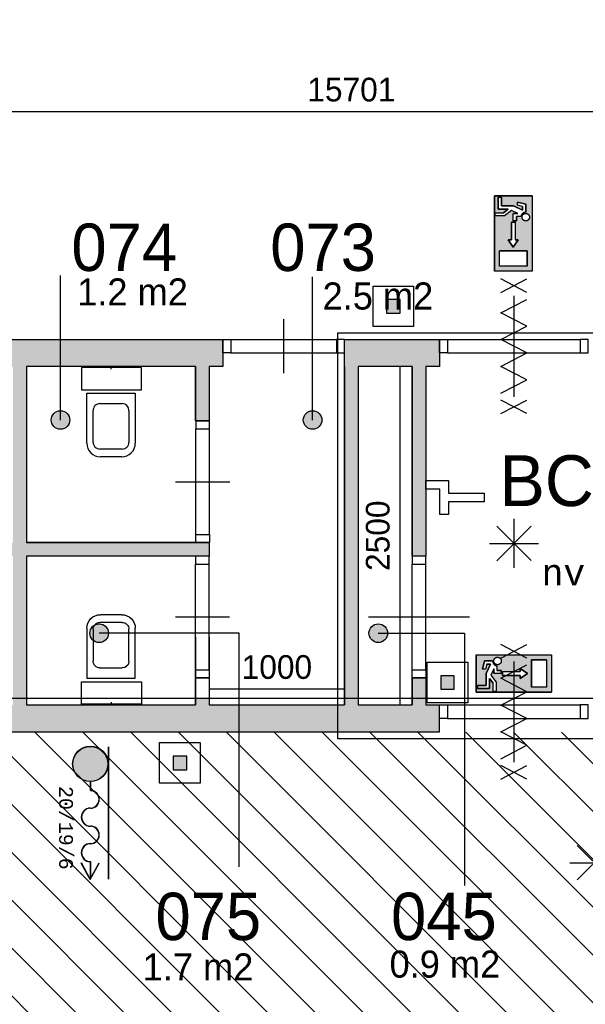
# Model space of a CAD drawing. Extents: x -1826 to 147704, y -44576 to 60962.
# Tile 72 of 75: x 111891 to 116069, y 41024 to 48296. Entities that reach past the tile are written whole.
import ezdxf
from ezdxf.enums import TextEntityAlignment as Align

# ---------------------------------------------------------------- set-up
doc = ezdxf.new("R2010")
doc.units = 0
doc.header["$MEASUREMENT"] = 0
doc.header["$PDMODE"] = 35
doc.header["$PDSIZE"] = -0.5
doc.layers.get('0').update_dxf_attribs({"linetype": 'CONTINUOUS'})
doc.layers.get('DEFPOINTS').update_dxf_attribs({"linetype": 'CONTINUOUS'})
for name, color, linetype in [('AA$1A---_ARCEER', 252, 'CONTINUOUS'), ('AL00---_BRANDBEVEILIGING', 252, 'CONTINUOUS'), ('AL22----_BINNENWAND', 252, 'CONTINUOUS'), ('AL32----_BINNENKOZIJN', 252, 'CONTINUOUS'), ('AL74----_INRSANITAIR', 252, 'CONTINUOUS'), ('AM$1A---_MAATVOERING', 252, 'CONTINUOUS'), ('Brandweer', 252, 'CONTINUOUS'), ('brandweer NIEUW', 252, 'CONTINUOUS'), ('COMPARTIMENTERING', 252, 'CONTINUOUS'), ('LAYER01', 252, 'CONTINUOUS'), ('M2', 252, 'CONTINUOUS'), ('OMPARTIMENTERING', 252, 'CONTINUOUS')]:
    doc.layers.add(name, color=color, linetype=linetype)
doc.styles.add('B-01', font='b-gbp')
doc.styles.add('MONOTXT', font='MONOTXT')
doc.dimstyles.new('BBA_STAND', dxfattribs={"dimtxt": 175, "dimasz": 1, "dimexe": 1, "dimexo": 0.001, "dimgap": 75, "dimtad": 1, "dimdec": 0, "dimzin": 0, "dimdsep": 46, "dimtxsty": 'B-01', "dimblk": 'NONE', "dimblk1": 'PIJL1', "dimblk2": 'NONE', "dimcen": 1, "dimse1": 1, "dimse2": 1, "dimclrd": 256, "dimclre": 256, "dimclrt": 256, "dimadec": 4, "dimazin": 0, "dimtfac": 1, "dimtdec": 0, "dimtmove": 0, "dimatfit": 2, "dimldrblk": 'PIJL1', "dimfxl": 1, "dimtfillclr": 256, "dimtolj": 1, "dimtzin": 0, "dimarcsym": 0})

# ---------------------------------------------------------------- blocks, each defined once
blk = doc.blocks.new('*D70')
at = {"layer": 'AM$1A---_MAATVOERING', "lineweight": -2, "transparency": 16777216}
blk.add_line((122191.2, 47616.5), (106490.7, 47616.5), dxfattribs=at)
at = {"layer": 'DEFPOINTS', "color": 0, "transparency": 16777216}
for p in [(106490.7, 48484.5), (122191.2, 48484.8), (106490.7, 47616.5)]:
    blk.add_point(p, dxfattribs=at)
at = {"layer": 'AM$1A---_MAATVOERING', "transparency": 16777216, "insert": (114340.9, 47779), "char_height": 175, "attachment_point": 5, "style": 'B-01'}
blk.add_mtext('\\A1;15701', dxfattribs=at)
blk = doc.blocks.new('_None')
blk = doc.blocks.new('PIJL1')
at = {"color": 1, "linetype": 'ByBlock'}
blk.add_line((0, 82.6), (0, -82.6), dxfattribs=at)
blk.add_solid([(-100, 16.7), (-100, -16.7), (0, 0)], dxfattribs=at)
blk = doc.blocks.new('*D233')
at = {"layer": 'AM$1A---_MAATVOERING', "lineweight": -2, "transparency": 16777216}
blk.add_line((114290.7, 43351.2), (113290.7, 43351.2), dxfattribs=at)
at = {"layer": 'DEFPOINTS', "color": 0, "transparency": 16777216}
for p in [(113290.7, 43351.2), (113290.7, 43234.5), (114290.7, 43234.5)]:
    blk.add_point(p, dxfattribs=at)
at = {"layer": 'AM$1A---_MAATVOERING', "transparency": 16777216, "insert": (113790.7, 43513.7), "char_height": 175, "attachment_point": 5, "style": 'B-01'}
blk.add_mtext('\\A1;1000', dxfattribs=at)
blk = doc.blocks.new('*D234')
at = {"layer": 'AM$1A---_MAATVOERING', "lineweight": -2, "transparency": 16777216}
blk.add_line((114699.3, 45734.5), (114699.3, 43234.5), dxfattribs=at)
at = {"layer": 'DEFPOINTS', "color": 0, "transparency": 16777216}
for p in [(114597.7, 45734.5), (114497.7, 43234.5), (114699.3, 43234.5)]:
    blk.add_point(p, dxfattribs=at)
at = {"layer": 'AM$1A---_MAATVOERING', "transparency": 16777216, "insert": (114536.8, 44484.5), "char_height": 175, "attachment_point": 5, "rotation": 90, "style": 'B-01'}
blk.add_mtext('\\A1;2500', dxfattribs=at)

msp = doc.modelspace()

# ---------------------------------------------------------------- hatches: boundary and pattern name
at = {"layer": 'AA$1A---_ARCEER'}
for points in [[(111610.8, 45934.5), (111610.8, 45734.5), (111840.7, 45734.5), (111840.7, 45634.5), (111940.7, 45634.5), (111940.7, 45734.5), (112192.4, 45734.5), (112192.4, 45934.5)], [(112192.4, 45934.5), (112192.4, 45734.5), (113190.7, 45734.5), (113190.7, 45634.5), (113290.7, 45634.5), (113290.7, 45734.5), (113390.7, 45734.5), (113390.7, 45934.5)], [(114290.7, 45934.5), (114290.7, 45834.8), (114290.7, 43284.5), (114390.7, 43284.5), (114390.7, 45734.5), (114791.2, 45734.5), (114791.2, 44334.5), (114891.2, 44334.5), (114891.2, 45734.5), (114991.7, 45734.5), (114991.7, 45834.5), (114991.2, 45834.5), (114991.2, 45934.5)], [(111940.7, 44434.5), (111940.7, 45634.5), (111840.7, 45634.5), (111840.7, 44434.5), (110740.7, 44434.5), (110740.7, 44432.5), (110640.7, 44432.5), (110640.7, 44334.5), (110740.4, 44334.5), (111840.7, 44334.5), (111840.7, 43284.5), (111940.7, 43284.5), (111940.7, 44334.5), (113290.7, 44334.5), (113290.7, 44434.5)], [(113190.7, 45334.5), (113290.7, 45334.5), (113290.7, 45634.5), (113190.7, 45634.5)], [(114791.2, 43284.5), (114891.2, 43284.5), (114891.2, 43434.5), (114791.2, 43434.5)], [(113513, 43034.5), (113513, 43234.5), (113290.7, 43234.5), (113290.7, 43284.5), (113190.7, 43284.5), (113190.7, 43234.5), (111940.7, 43234.5), (111940.7, 43284.5), (111840.7, 43284.5), (111840.7, 43234.5), (110979.8, 43234.5), (110979.8, 43034.5)], [(114691.2, 43034.5), (114691.2, 43234.5), (114390.7, 43234.5), (114390.7, 43284.5), (114290.7, 43284.5), (114290.7, 43234.5), (114240.7, 43234.5), (114240.7, 43034.5)], [(114941.6, 43234.5), (114891.2, 43234.5), (114891.2, 43284.5), (114791.2, 43284.5), (114791.2, 43234.5), (114691.2, 43234.5), (114691.2, 43034.5), (114941.6, 43034.5)], [(113513, 43234.5), (113513, 43034.5), (114240.7, 43034.5), (114240.7, 43234.5)], [(114990.7, 43234.5), (114941.6, 43234.5), (114941.6, 43034.5), (114990.7, 43034.5)]]:
    msp.add_hatch(color=256, dxfattribs=at).paths.add_polyline_path(points)
at = {"layer": 'AL00---_BRANDBEVEILIGING'}
for points in [[(114701, 46229), (114601, 46229), (114601, 46129), (114701, 46129)], [(115101, 43451), (115001, 43451), (115001, 43351), (115101, 43351)], [(113124.6, 42856.5), (113024.6, 42856.5), (113024.6, 42756.5), (113124.6, 42756.5)]]:
    msp.add_hatch(color=256, dxfattribs=at).paths.add_polyline_path(points)
at = {"layer": 'Brandweer'}
h = msp.add_hatch(color=256, dxfattribs=at)
h.paths.add_polyline_path([(115398.3, 46439.9), (115675.7, 46439.9), (115675.7, 46994.8), (115398.3, 46994.8)])
h.paths.add_polyline_path([(115500, 46671.1), (115523.1, 46671.1), (115523.1, 46800.6), (115550.9, 46800.6), (115550.9, 46671.1), (115574, 46671.1), (115537, 46615.6)], flags=16)
h.paths.add_polyline_path([(115638.7, 46587.9), (115638.7, 46476.9), (115435.3, 46476.9), (115435.3, 46587.9)], flags=16)
h.paths.add_polyline_path([(115537, 46809.8), (115537, 46865.3), (115570.6, 46865.3), (115523.5, 46886.7), (115472.3, 46846.8), (115402.9, 46846.8), (115402.9, 46869.9), (115464.3, 46869.9), (115500, 46897.7), (115426, 46897.7), (115426, 46985.5), (115449.1, 46985.5), (115449.1, 46920.8), (115537.9, 46920.8), (115606.4, 46889.7), (115606.4, 46916.6), (115569.4, 46925.9), (115569.4, 46949.7), (115629.5, 46934.7), (115629.5, 46873.7), (115623, 46873.1), (115622.6, 46873), (115613.1, 46869.7), (115612.6, 46869.5), (115607.5, 46866.2), (115607, 46865.8), (115603.5, 46862.7), (115603.3, 46862.4), (115598.8, 46856.7), (115598.5, 46856.1), (115595.8, 46850.4), (115595.3, 46848.9), (115594.3, 46845.7), (115594, 46844.1), (115593.9, 46843.8), (115593.8, 46843.4), (115593.8, 46843), (115593.7, 46842.6), (115593.7, 46842.2), (115560.1, 46842.2), (115560.1, 46809.8)], flags=16)
h.paths.add_polyline_path([(115603.8, 46848.2), (115605.6, 46851.9), (115605.8, 46852.2), (115608, 46855.2), (115608.1, 46855.3), (115610.8, 46858.2), (115614, 46860.7), (115615.8, 46861.7), (115616.4, 46862.1), (115620.1, 46863.7), (115624.2, 46864.9), (115624.1, 46864.8), (115626.1, 46865.1), (115627, 46865.2), (115630.9, 46865.3), (115634.9, 46864.8), (115639, 46863.7), (115638.8, 46863.7), (115642.7, 46862), (115643, 46861.8), (115646.1, 46859.9), (115647.2, 46858.9), (115647.3, 46858.8), (115647.2, 46858.9), (115647.3, 46858.8), (115649.2, 46857.1), (115649.5, 46856.7), (115651.8, 46854.2), (115652.6, 46852.8), (115652.7, 46852.7), (115652.6, 46852.8), (115652.7, 46852.7), (115654, 46850.7), (115654.7, 46849), (115655.1, 46848.4), (115654.9, 46848.8), (115656.1, 46845.6), (115656.6, 46843.3), (115656.8, 46842.8), (115657.2, 46838.9), (115657.1, 46834.8), (115656.4, 46830.8), (115655.2, 46826.9), (115654.5, 46825.6), (115654.5, 46825.5), (115654.5, 46825.6), (115654.4, 46825.5), (115653.3, 46823.3), (115651, 46819.9), (115649.9, 46818.8), (115649.4, 46818.2), (115649.6, 46818.4), (115649.1, 46817.9), (115648.2, 46817), (115646.5, 46815.7), (115646, 46815.2), (115642.6, 46813), (115638.8, 46811.4), (115634.9, 46810.3), (115632.9, 46810), (115632.4, 46809.9), (115632.9, 46810), (115629.5, 46809.7), (115629.5, 46809.7), (115625.4, 46810.1), (115621.4, 46810.9), (115619.5, 46811.7), (115619, 46811.8), (115619.5, 46811.7), (115616.4, 46813), (115612.9, 46815.2), (115611.7, 46816.3), (115611.5, 46816.4), (115611.7, 46816.3), (115611.6, 46816.4), (115609.8, 46817.9), (115607.1, 46821), (115604.9, 46824.4), (115603.3, 46828.2), (115602.2, 46832.1), (115601.7, 46836.2), (115601.8, 46840.3), (115602.5, 46844.3), (115602.5, 46844.5)], flags=16)
h = msp.add_hatch(color=256, dxfattribs=at)
h.paths.add_polyline_path([(115818.6, 43328.3), (115818.6, 43605.8), (115263.7, 43605.8), (115263.7, 43328.3)])
h.paths.add_polyline_path([(115587.4, 43430.1), (115587.4, 43453.2), (115457.9, 43453.2), (115457.9, 43480.9), (115587.4, 43480.9), (115587.4, 43504), (115642.9, 43467.1)], flags=16)
h.paths.add_polyline_path([(115670.6, 43568.8), (115781.6, 43568.8), (115781.6, 43365.3), (115670.6, 43365.3)], flags=16)
h.paths.add_polyline_path([(115448.7, 43467.1), (115393.2, 43467.1), (115393.2, 43500.7), (115371.8, 43453.6), (115411.7, 43402.3), (115411.7, 43333), (115388.6, 43333), (115388.6, 43394.4), (115360.8, 43430), (115360.8, 43356.1), (115273, 43356.1), (115273, 43379.2), (115337.7, 43379.2), (115337.7, 43468), (115368.8, 43536.4), (115341.9, 43536.4), (115332.6, 43499.4), (115308.8, 43499.4), (115323.8, 43559.5), (115384.8, 43559.5), (115385.4, 43553.1), (115385.5, 43552.7), (115388.8, 43543.1), (115389, 43542.7), (115392.3, 43537.6), (115392.7, 43537.1), (115395.8, 43533.6), (115396.1, 43533.3), (115401.8, 43528.9), (115402.4, 43528.6), (115408, 43525.8), (115409.6, 43525.3), (115412.8, 43524.4), (115414.4, 43524), (115414.7, 43524), (115415.1, 43523.9), (115415.5, 43523.8), (115415.9, 43523.8), (115416.3, 43523.7), (115416.3, 43490.2), (115448.7, 43490.2)], flags=16)
h.paths.add_polyline_path([(115410.3, 43533.8), (115406.6, 43535.7), (115406.3, 43535.9), (115403.3, 43538), (115403.2, 43538.2), (115400.3, 43540.9), (115397.8, 43544.1), (115396.8, 43545.9), (115396.4, 43546.5), (115394.7, 43550.2), (115393.6, 43554.2), (115393.7, 43554.1), (115393.4, 43556.1), (115393.3, 43557), (115393.2, 43560.9), (115393.7, 43565), (115394.8, 43569), (115394.8, 43568.9), (115396.5, 43572.7), (115396.7, 43573.1), (115398.6, 43576.1), (115399.6, 43577.2), (115399.7, 43577.3), (115399.6, 43577.2), (115399.7, 43577.3), (115401.4, 43579.3), (115401.8, 43579.6), (115404.3, 43581.9), (115405.7, 43582.7), (115405.8, 43582.8), (115405.7, 43582.7), (115405.8, 43582.8), (115407.8, 43584.1), (115409.5, 43584.8), (115410.1, 43585.1), (115409.7, 43584.9), (115412.9, 43586.1), (115415.2, 43586.7), (115415.7, 43586.8), (115419.6, 43587.3), (115423.7, 43587.2), (115427.7, 43586.5), (115431.6, 43585.2), (115432.9, 43584.6), (115433, 43584.5), (115432.9, 43584.6), (115433, 43584.5), (115435.2, 43583.4), (115438.6, 43581), (115439.7, 43579.9), (115440.3, 43579.5), (115440.1, 43579.6), (115440.5, 43579.2), (115441.5, 43578.2), (115442.8, 43576.6), (115443.3, 43576), (115445.5, 43572.6), (115447.1, 43568.9), (115448.2, 43565), (115448.5, 43563), (115448.6, 43562.5), (115448.5, 43562.9), (115448.8, 43559.5), (115448.8, 43559.5), (115448.4, 43555.4), (115447.6, 43551.5), (115446.8, 43549.6), (115446.7, 43549), (115446.8, 43549.5), (115445.5, 43546.4), (115443.3, 43543), (115442.2, 43541.7), (115442.1, 43541.6), (115442.2, 43541.7), (115442.1, 43541.7), (115440.6, 43539.9), (115437.5, 43537.2), (115434, 43535), (115430.3, 43533.4), (115426.4, 43532.3), (115422.3, 43531.8), (115418.2, 43531.9), (115414.2, 43532.6), (115414, 43532.6)], flags=16)
msp.add_hatch(color=256, dxfattribs=at).paths.add_polyline_path([(112413.2, 42669.9, 1), (112413.2, 42928.9, 1)])
at = {"layer": 'COMPARTIMENTERING'}
h = msp.add_hatch(dxfattribs=at)
h.set_pattern_fill('ANSI31', color=256, scale=2000, angle=-90, style=0)
h.set_pattern_definition([(315, (85188.27, 172733.54), (176.7767, 176.7767), [])])
h.paths.add_polyline_path([(110526, 32100.5), (106557.2, 36177.5), (106557.2, 37734), (108890.7, 40067.5), (112190.7, 40067.5), (114524.2, 37734), (114524.2, 34434), (112190.7, 32100.5)], flags=16)
h.paths.add_polyline_path([(105990.7, 45734.5), (105990.7, 47659.3), (103500.7, 47659.3), (103500.7, 46134.5), (103590.7, 46134.5), (103590.7, 45549.5), (103350.7, 45534.5), (103350.7, 45296.5), (103096.7, 45039.5), (103201.7, 44934.5), (101490.2, 43222.5), (101383.7, 43328.5), (101128.7, 43074.5), (100890.7, 43074.5), (100875.7, 42834.5), (100298.2, 42842), (100298.2, 43074.5), (99840.7, 43074.5), (99840.7, 42924.5), (98765.4, 42924.5), (98764.8, 40433.5), (100590.7, 40433), (100612.9, 40236.4), (100305.7, 40201.6), (100305.7, 38034), (100875.7, 38034), (100890.7, 37449), (100305.7, 37434), (100305.7, 37034), (97240.7, 37034), (97240.7, 34240.4), (104666.2, 34240.4), (106541.7, 36127.2), (109702.9, 32894.4), (108609.5, 31734), (108623, 29734), (108790.7, 29734), (108790.7, 27933.8), (115121.2, 27933.8), (115120.2, 27234), (119440.2, 27234), (119440.2, 32434.3), (118341.2, 32434.3), (118279.8, 32474.8), (116781.7, 33963.3), (116741.9, 34024), (116741.9, 37434), (116491.2, 37449), (116491.2, 38019), (116976.2, 38034), (116976.2, 43034.5), (116091.2, 43034.5), (114990.7, 43034.5), (108240.7, 43034.5), (108240.7, 45734.5)])
at = {"layer": 'LAYER01'}
for points in [[(112192.4, 45408.3, 1), (112192.4, 45270.8, 1)], [(114054.6, 45408.3, 1), (114054.6, 45270.8, 1)], [(112477.6, 43833.2, 1), (112477.6, 43695.6, 1)], [(114539.9, 43833.2, 1), (114539.9, 43695.6, 1)]]:
    msp.add_hatch(color=256, dxfattribs=at).paths.add_polyline_path(points)

# ---------------------------------------------------------------- linework, layer by layer
at = {"layer": 'AA$1A---_ARCEER'}
msp.add_lwpolyline([(114390.7, 45734.5), (114390.7, 43234.5)], dxfattribs=at)
msp.add_lwpolyline([(114390.7, 45734.5), (114390.7, 43234.5)], dxfattribs=at)
at = {"layer": 'AL00---_BRANDBEVEILIGING'}
for points in [[(114501, 46029.1), (114501, 46329), (114801, 46329), (114801, 46029), (114501, 46029)], [(114901, 43251.1), (114901, 43551), (115201, 43551), (115201, 43251), (114901, 43251)], [(112924.6, 42656.6), (112924.6, 42956.5), (113224.6, 42956.5), (113224.6, 42656.5), (112924.6, 42656.5)]]:
    msp.add_lwpolyline(points, dxfattribs=at)
for points in [[(114601, 46129), (114701, 46129), (114701, 46229), (114601, 46229)], [(115001, 43351), (115101, 43351), (115101, 43451), (115001, 43451)], [(113024.6, 42756.5), (113124.6, 42756.5), (113124.6, 42856.5), (113024.6, 42856.5)]]:
    msp.add_lwpolyline(points, close=True, dxfattribs=at)
at = {"layer": 'AL22----_BINNENWAND'}
msp.add_line((114990.7, 43234.5), (114990.7, 43034.5), dxfattribs=at)
for points in [[(110440.7, 45934.5), (113390.7, 45934.5)], [(113390.7, 45934.5), (113390.7, 45734.5)], [(114290.7, 43234.5), (114290.7, 45934.5)], [(114290.7, 45934.5), (114991.2, 45934.5)], [(114991.7, 45934.5), (114991.7, 45734.5)], [(111940.7, 45734.5), (111940.7, 44734.5)], [(111940.7, 45734.5), (111940.7, 44434.5)], [(113190.7, 45734.5), (111940.7, 45734.5)], [(113190.7, 45734.5), (113190.7, 45334.5)], [(113190.7, 45334.5), (113190.7, 45734.5)], [(113390.7, 45734.5), (113290.7, 45734.5)], [(113290.7, 45734.5), (113290.7, 45334.5)], [(113290.7, 45734.5), (113290.7, 45334.5)], [(114290.7, 45734.5), (114290.7, 43234.5)], [(114791.2, 45734.5), (114390.7, 45734.5)], [(114791.2, 45734.5), (114791.2, 44334.5)], [(114791.2, 44334.5), (114791.2, 45734.5)], [(114991.7, 45734.5), (114891.2, 45734.5)], [(114891.2, 45734.5), (114891.2, 44334.5)], [(114891.2, 45734.5), (114891.2, 44334.5)], [(113190.7, 45334.5), (113290.7, 45334.5)], [(113290.7, 45334.5), (113190.7, 45334.5)], [(113290.7, 44434.5), (111940.7, 44434.5)], [(111940.7, 44434.5), (113290.7, 44434.5)], [(113290.7, 44434.5), (113290.7, 44334.5)], [(113290.7, 44334.5), (111940.7, 44334.5)], [(113290.7, 44334.5), (111940.7, 44334.5)], [(111940.7, 44334.5), (111940.7, 43234.5)], [(111940.7, 44334.5), (111940.7, 43234.5)], [(114891.2, 44334.5), (114791.2, 44334.5)], [(113190.7, 43734.5), (113190.7, 43234.5)], [(113290.7, 43734.5), (113290.7, 43234.5)], [(113190.7, 43434.5), (113290.7, 43434.5)], [(113190.7, 43234.5), (113190.7, 43434.5)], [(113190.7, 43434.5), (113290.7, 43434.5)], [(113290.7, 43434.5), (113290.7, 43234.5)], [(114791.2, 43434.5), (114791.2, 43234.5)], [(114791.2, 43234.5), (114791.2, 43434.5)], [(114791.2, 43434.5), (114891.2, 43434.5)], [(114891.2, 43434.5), (114891.2, 43234.5)], [(114891.2, 43434.5), (114891.2, 43234.5)], [(111940.7, 43234.5), (113190.7, 43234.5)], [(113290.7, 43234.5), (114290.7, 43234.5)], [(114390.7, 43234.5), (114791.2, 43234.5)], [(114891.2, 43234.5), (114990.7, 43234.5)], [(114990.7, 43034.5), (108240.7, 43034.5)]]:
    msp.add_lwpolyline(points, dxfattribs=at)
at = {"layer": 'AL32----_BINNENKOZIJN'}
for points in [[(113840.7, 46084.5), (113840.7, 45884.5), (113840.7, 45684.5)], [(113450.7, 45934.5), (114230.9, 45934.5)], [(115051.2, 45934.5), (116031.4, 45934.5)], [(113450.7, 45834.5), (114230.9, 45834.8)], [(115051.2, 45834.5), (116031.4, 45834.8)], [(113192.2, 44494.5), (113192.2, 45274.8)], [(113292.2, 44494.5), (113291.9, 45274.8)], [(113042.2, 44882.5), (113242.2, 44882.5), (113442.2, 44882.5)], [(113190.7, 43494.5), (113190.7, 44274.8)], [(113290.7, 43494.5), (113290.4, 44274.8)], [(114791.2, 43494.5), (114791.2, 44274.8)], [(114891.2, 43494.5), (114890.9, 44274.8)], [(113040.7, 43884.5), (113240.7, 43884.5), (113440.7, 43884.5)], [(115051.2, 43234.5), (116031.4, 43234.5)], [(115051.2, 43134.5), (116031.4, 43134.8)]]:
    msp.add_lwpolyline(points, dxfattribs=at)
for points in [[(113390.7, 45934.5), (113450.7, 45934.5), (113450.7, 45834.5), (113390.7, 45834.5)], [(114290.7, 45934.5), (114230.9, 45934.5), (114230.9, 45834.8), (114290.7, 45834.8)], [(114991.2, 45934.5), (115051.2, 45934.5), (115051.2, 45834.5), (114991.2, 45834.5)], [(116091.2, 45934.5), (116031.4, 45934.5), (116031.4, 45834.8), (116091.2, 45834.8)], [(113192.2, 45334.5), (113192.2, 45274.8), (113291.9, 45274.8), (113291.9, 45334.5)], [(113192.2, 44434.5), (113192.2, 44494.5), (113292.2, 44494.5), (113292.2, 44434.5)], [(113190.7, 44334.5), (113190.7, 44274.8), (113290.4, 44274.8), (113290.4, 44334.5)], [(114791.2, 44334.5), (114791.2, 44274.8), (114890.9, 44274.8), (114890.9, 44334.5)], [(113190.7, 43434.5), (113190.7, 43494.5), (113290.7, 43494.5), (113290.7, 43434.5)], [(114791.2, 43434.5), (114791.2, 43494.5), (114891.2, 43494.5), (114891.2, 43434.5)], [(114991.2, 43234.5), (115051.2, 43234.5), (115051.2, 43134.5), (114991.2, 43134.5)], [(116091.2, 43234.5), (116031.4, 43234.5), (116031.4, 43134.8), (116091.2, 43134.8)]]:
    msp.add_lwpolyline(points, close=True, dxfattribs=at)
at = {"layer": 'AL74----_INRSANITAIR'}
for points in [[(112347.7, 45562.5), (112791.7, 45562.5), (112791.7, 45727.5), (112347.7, 45727.5)], [(112347.7, 43406.5), (112791.7, 43406.5), (112791.7, 43241.5), (112347.7, 43241.5)]]:
    msp.add_lwpolyline(points, close=True, dxfattribs=at)
for points in [[(112565.7, 45714.5), (112565.7, 45734.5)], [(112386.7, 45167.5), (112386.7, 45537.5)], [(112386.7, 45537.5), (112744.7, 45537.5), (112744.7, 45167.5)], [(112483.7, 45460.5), (112647.7, 45460.5)], [(112433.7, 45174.5), (112433.7, 45410.5)], [(112697.7, 45410.5), (112697.7, 45174.5)], [(112647.7, 45124.5), (112483.7, 45124.5)], [(112644.7, 45067.5), (112486.7, 45067.5)], [(112644.7, 43901.5), (112486.7, 43901.5)], [(112386.7, 43431.5), (112744.7, 43431.5), (112744.7, 43801.5)], [(112386.7, 43801.5), (112386.7, 43431.5)], [(112433.7, 43794.5), (112433.7, 43558.5)], [(112647.7, 43844.5), (112483.7, 43844.5)], [(112697.7, 43558.5), (112697.7, 43794.5)], [(112483.7, 43508.5), (112647.7, 43508.5)], [(112565.7, 43254.5), (112565.7, 43234.5)]]:
    msp.add_lwpolyline(points, dxfattribs=at)
for points in [[(112483.7, 45460.5, 0.414214), (112433.7, 45410.5)], [(112697.7, 45410.5, 0.414213), (112647.7, 45460.5)], [(112386.7, 45167.5, 0.414214), (112486.7, 45067.5)], [(112433.7, 45174.5, 0.414214), (112483.7, 45124.5)], [(112644.7, 45067.5, 0.414214), (112744.7, 45167.5)], [(112647.7, 45124.5, 0.414214), (112697.7, 45174.5)], [(112386.7, 43801.5, -0.414214), (112486.7, 43901.5)], [(112644.7, 43901.5, -0.414214), (112744.7, 43801.5)], [(112433.7, 43794.5, -0.414214), (112483.7, 43844.5)], [(112647.7, 43844.5, -0.414214), (112697.7, 43794.5)], [(112483.7, 43508.5, -0.414214), (112433.7, 43558.5)], [(112697.7, 43558.5, -0.414213), (112647.7, 43508.5)]]:
    msp.add_lwpolyline(points, format="xyb", dxfattribs=at)
at = {"layer": 'Brandweer'}
for p, q in [((115398.3, 46994.8), (115398.3, 46439.9)), ((115675.7, 46994.8), (115398.3, 46994.8)), ((115449.1, 46985.5), (115426, 46985.5)), ((115426, 46985.5), (115426, 46897.7)), ((115449.1, 46920.8), (115449.1, 46985.5)), ((115675.7, 46994.8), (115675.7, 46439.9)), ((115537.9, 46920.8), (115449.1, 46920.8)), ((115606.4, 46889.7), (115537.9, 46920.8)), ((115629.5, 46934.7), (115569.4, 46949.7)), ((115569.4, 46925.9), (115569.4, 46949.7)), ((115606.4, 46916.6), (115569.4, 46925.9)), ((115606.4, 46916.6), (115606.4, 46889.7)), ((115629.5, 46873.7), (115629.5, 46934.7)), ((115402.9, 46869.9), (115464.3, 46869.9)), ((115402.9, 46846.8), (115402.9, 46869.9)), ((115472.3, 46846.8), (115402.9, 46846.8)), ((115426, 46897.7), (115500, 46897.7)), ((115500, 46897.7), (115464.3, 46869.9)), ((115523.7, 46886.8), (115472.3, 46846.8)), ((115570.6, 46865.3), (115523.5, 46886.7)), ((115570.6, 46865.3), (115537, 46865.3)), ((115537, 46809.8), (115537, 46865.3)), ((115560.1, 46809.8), (115560.1, 46842.2)), ((115593.7, 46842.2), (115560.1, 46842.2)), ((115550.9, 46800.6), (115523.1, 46800.6)), ((115523.1, 46800.6), (115523.1, 46671.1)), ((115537, 46809.8), (115560.1, 46809.8)), ((115550.9, 46800.6), (115550.9, 46671.1)), ((115523.1, 46671.1), (115500, 46671.1)), ((115500, 46671.1), (115537, 46615.6)), ((115537, 46615.6), (115574, 46671.1)), ((115574, 46671.1), (115550.9, 46671.1)), ((115638.7, 46587.9), (115435.3, 46587.9)), ((115435.3, 46476.9), (115435.3, 46587.9)), ((115638.7, 46476.9), (115638.7, 46587.9)), ((115638.7, 46476.9), (115435.3, 46476.9)), ((115675.7, 46439.9), (115398.3, 46439.9)), ((115541.8, 44608.5, 2600), (115541.8, 44248.7, 2600)), ((115414.6, 44555.8, 2600), (115669.1, 44301.4, 2600)), ((115414.6, 44300.1, 2600), (115670.3, 44555.8, 2600)), ((115361, 44427.7, 2600), (115722.7, 44427.7, 2600)), ((115263.7, 43605.8), (115818.6, 43605.8)), ((115263.7, 43605.8), (115263.7, 43328.3)), ((115781.6, 43568.8), (115670.6, 43568.8)), ((115670.6, 43568.8), (115670.6, 43365.3)), ((115781.6, 43568.8), (115781.6, 43365.3)), ((115818.6, 43605.8), (115818.6, 43328.3)), ((115323.8, 43559.5), (115308.8, 43499.4)), ((115332.6, 43499.4), (115308.8, 43499.4)), ((115384.8, 43559.5), (115323.8, 43559.5)), ((115341.9, 43536.4), (115332.6, 43499.4)), ((115368.8, 43536.4), (115337.7, 43468)), ((115341.9, 43536.4), (115368.8, 43536.4)), ((115393.2, 43500.7), (115371.8, 43453.6)), ((115393.2, 43500.7), (115393.2, 43467.1)), ((115416.3, 43523.7), (115416.3, 43490.2)), ((115642.9, 43467.1), (115587.4, 43504)), ((115587.4, 43504), (115587.4, 43480.9)), ((115337.7, 43468), (115337.7, 43379.2)), ((115360.8, 43356.1), (115360.8, 43430)), ((115360.8, 43430), (115388.6, 43394.4)), ((115371.7, 43453.7), (115411.7, 43402.3)), ((115448.7, 43467.1), (115393.2, 43467.1)), ((115448.7, 43490.2), (115416.3, 43490.2)), ((115448.7, 43467.1), (115448.7, 43490.2)), ((115457.9, 43480.9), (115457.9, 43453.2)), ((115457.9, 43480.9), (115587.4, 43480.9)), ((115457.9, 43453.2), (115587.4, 43453.2)), ((115587.4, 43430.1), (115642.9, 43467.1)), ((115587.4, 43453.2), (115587.4, 43430.1)), ((115337.7, 43379.2), (115273, 43379.2)), ((115273, 43379.2), (115273, 43356.1)), ((115273, 43356.1), (115360.8, 43356.1)), ((115388.6, 43333), (115388.6, 43394.4)), ((115411.7, 43402.3), (115411.7, 43333)), ((115781.6, 43365.3), (115670.6, 43365.3)), ((115263.7, 43328.3), (115818.6, 43328.3)), ((115411.7, 43333), (115388.6, 43333)), ((112544.3, 42926.5), (112544.3, 41948)), ((112546, 42926.5), (112546, 41948)), ((112411.5, 42668.2), (112411.5, 42602.6)), ((112413.2, 42668.2), (112413.2, 42602.6)), ((112412.4, 41945), (112345.9, 42067)), ((112412.4, 41948.6), (112347.4, 42067.8)), ((112411.5, 42077.8), (112411.5, 41950.2)), ((112412.4, 41948.6), (112477.3, 42067.8)), ((112412.4, 41945), (112478.8, 42067)), ((112413.2, 42077.8), (112413.2, 41950.2))]:
    msp.add_line(p, q, dxfattribs=at)
for points in [[(115398.3, 46994.8), (115675.7, 46994.8), (115675.7, 46439.9), (115398.3, 46439.9), (115398.3, 46994.8)], [(115426, 46985.5), (115449.1, 46985.5), (115449.1, 46920.8), (115537.9, 46920.8), (115606.4, 46889.7), (115606.4, 46916.6), (115569.4, 46925.9), (115569.4, 46949.7), (115629.5, 46934.7), (115629.5, 46873.7), (115623.6, 46873.2), (115621.1, 46872.7), (115618.6, 46872), (115615.9, 46871), (115612.4, 46869.4), (115609.6, 46867.7), (115607.8, 46866.4), (115605.4, 46864.5), (115603.6, 46862.7), (115601.1, 46859.9), (115599.1, 46857.2), (115597.4, 46854.1), (115596, 46851.2), (115594.6, 46847.1), (115594, 46844.1), (115593.3, 46842.2), (115560.1, 46842.2), (115560.1, 46809.8), (115537, 46809.8), (115537, 46865.3), (115570.6, 46865.3), (115523.5, 46886.7), (115472.3, 46846.8), (115402.9, 46846.8), (115402.9, 46869.9), (115464.3, 46869.9), (115500, 46897.7), (115426, 46897.7), (115426, 46985.5)], [(115629.5, 46873.7), (115629.1, 46873.7), (115628.7, 46873.7), (115628.2, 46873.7), (115627.8, 46873.6), (115627.4, 46873.6), (115627, 46873.6), (115626.6, 46873.6), (115626.2, 46873.5), (115625.8, 46873.5), (115625.4, 46873.4), (115625, 46873.4), (115624.6, 46873.3), (115624.2, 46873.3), (115623.8, 46873.2), (115623.4, 46873.2), (115623, 46873.1), (115622.6, 46873), (115622.2, 46872.9), (115621.8, 46872.8), (115621.4, 46872.8), (115621, 46872.7), (115620.6, 46872.6), (115620.2, 46872.5), (115619.8, 46872.4), (115619.4, 46872.2), (115619, 46872.1), (115618.7, 46872), (115618.3, 46871.9), (115617.9, 46871.8), (115617.5, 46871.6), (115617.1, 46871.5), (115616.7, 46871.4), (115616.3, 46871.2), (115616, 46871.1), (115615.6, 46870.9), (115615.2, 46870.7), (115614.8, 46870.6), (115614.5, 46870.4), (115614.1, 46870.2), (115613.7, 46870.1), (115613.4, 46869.9), (115613, 46869.7), (115612.6, 46869.5), (115612.3, 46869.3), (115611.9, 46869.1), (115611.6, 46868.9), (115611.2, 46868.7), (115610.9, 46868.5), (115610.5, 46868.3), (115610.2, 46868.1), (115609.8, 46867.9), (115609.5, 46867.6), (115609.2, 46867.4), (115608.8, 46867.2), (115608.5, 46867), (115608.2, 46866.7), (115607.8, 46866.5), (115607.5, 46866.2), (115607.2, 46866), (115606.9, 46865.7), (115606.6, 46865.5), (115606.2, 46865.2), (115605.9, 46864.9), (115605.6, 46864.7), (115605.3, 46864.4), (115605, 46864.1), (115604.7, 46863.9), (115604.4, 46863.6), (115604.1, 46863.3), (115603.8, 46863), (115603.6, 46862.7), (115603.3, 46862.4), (115603, 46862.1), (115602.7, 46861.8), (115602.5, 46861.5), (115602.2, 46861.2), (115601.9, 46860.9), (115601.7, 46860.6), (115601.4, 46860.3), (115601.1, 46860), (115600.9, 46859.6), (115600.7, 46859.3), (115600.4, 46859), (115600.2, 46858.7), (115599.9, 46858.3), (115599.7, 46858), (115599.5, 46857.7), (115599.2, 46857.3), (115599, 46857), (115598.8, 46856.6), (115598.6, 46856.3), (115598.4, 46855.9), (115598.2, 46855.6), (115598, 46855.2), (115597.8, 46854.9), (115597.6, 46854.5), (115597.4, 46854.2), (115597.2, 46853.8), (115597, 46853.4), (115596.9, 46853.1), (115596.7, 46852.7), (115596.5, 46852.3), (115596.4, 46852), (115596.2, 46851.6), (115596, 46851.2), (115595.9, 46850.8), (115595.7, 46850.4), (115595.6, 46850.1), (115595.5, 46849.7), (115595.3, 46849.3), (115595.2, 46848.9), (115595.1, 46848.5), (115594.9, 46848.1), (115594.8, 46847.8), (115594.7, 46847.4), (115594.6, 46847), (115594.5, 46846.6), (115594.4, 46846.2), (115594.3, 46845.8), (115594.2, 46845.4), (115594.1, 46845), (115594, 46844.6), (115594, 46844.2), (115593.9, 46843.8), (115593.8, 46843.4), (115593.8, 46843), (115593.7, 46842.6), (115593.7, 46842.2)], [(115649.1, 46817.9), (115648.1, 46817), (115647.1, 46816.1), (115646, 46815.3), (115644.9, 46814.5), (115643.7, 46813.8), (115642.5, 46813.1), (115641.3, 46812.5), (115640.1, 46811.9), (115638.8, 46811.4), (115637.5, 46811), (115636.2, 46810.6), (115634.9, 46810.3), (115633.5, 46810.1), (115632.2, 46809.9), (115630.8, 46809.8), (115629.5, 46809.8), (115628.1, 46809.8), (115626.7, 46809.9), (115625.4, 46810.1), (115624.1, 46810.3), (115622.7, 46810.6), (115621.4, 46811), (115620.1, 46811.4), (115618.9, 46811.9), (115617.6, 46812.5), (115616.4, 46813.1), (115615.2, 46813.8), (115614.1, 46814.5), (115612.9, 46815.3), (115611.9, 46816.1), (115610.8, 46817), (115609.9, 46817.9), (115608.9, 46818.9), (115608, 46820), (115607.2, 46821), (115606.4, 46822.1), (115605.7, 46823.3), (115605, 46824.5), (115604.4, 46825.7), (115603.8, 46826.9), (115603.3, 46828.2), (115602.9, 46829.5), (115602.6, 46830.8), (115602.3, 46832.1), (115602, 46833.5), (115601.9, 46834.8), (115601.8, 46836.2), (115601.7, 46837.6), (115601.8, 46838.9), (115601.9, 46840.3), (115602, 46841.6), (115602.3, 46843), (115602.6, 46844.3), (115602.9, 46845.6), (115603.3, 46846.9), (115603.8, 46848.2), (115604.4, 46849.4), (115605, 46850.6), (115605.7, 46851.8), (115606.4, 46853), (115607.2, 46854.1), (115608, 46855.2), (115608.9, 46856.2), (115609.9, 46857.2), (115610.8, 46858.1), (115611.9, 46859), (115612.9, 46859.8), (115614.1, 46860.6), (115615.2, 46861.4), (115616.4, 46862), (115617.6, 46862.6), (115618.9, 46863.2), (115620.1, 46863.7), (115621.4, 46864.1), (115622.7, 46864.5), (115624.1, 46864.8), (115625.4, 46865), (115626.7, 46865.2), (115628.1, 46865.3), (115629.5, 46865.3), (115630.8, 46865.3), (115632.2, 46865.2), (115633.5, 46865), (115634.9, 46864.8), (115636.2, 46864.5), (115637.5, 46864.1), (115638.8, 46863.7), (115640.1, 46863.2), (115641.3, 46862.6), (115642.5, 46862), (115643.7, 46861.4), (115644.9, 46860.6), (115646, 46859.8), (115647.1, 46859), (115648.1, 46858.1), (115649.1, 46857.2), (115650, 46856.2), (115650.9, 46855.2), (115651.8, 46854.1), (115652.5, 46853), (115653.3, 46851.8), (115653.9, 46850.6), (115654.6, 46849.4), (115655.1, 46848.2), (115655.6, 46846.9), (115656, 46845.6), (115656.4, 46844.3), (115656.7, 46843), (115656.9, 46841.6), (115657.1, 46840.3), (115657.2, 46838.9), (115657.2, 46837.6), (115657.2, 46836.2), (115657.1, 46834.8), (115656.9, 46833.5), (115656.7, 46832.1), (115656.4, 46830.8), (115656, 46829.5), (115655.6, 46828.2), (115655.1, 46826.9), (115654.6, 46825.7), (115653.9, 46824.5), (115653.3, 46823.3), (115652.5, 46822.1), (115651.8, 46821), (115650.9, 46820), (115650, 46818.9), (115649.1, 46817.9)], [(115633.6, 46865), (115638.2, 46863.9), (115643.3, 46861.6), (115647.2, 46858.9), (115649.7, 46856.5), (115652.7, 46852.8), (115654.8, 46848.9), (115656.6, 46843.2), (115657.2, 46835.9), (115656.1, 46829.7), (115654.5, 46825.6), (115653.4, 46823.5), (115651.6, 46820.8), (115649.8, 46818.7), (115646.4, 46815.6), (115642.9, 46813.3), (115638.6, 46811.3), (115632.8, 46810), (115628.6, 46809.8), (115625.1, 46810.2), (115619.4, 46811.7), (115616, 46813.3), (115611.6, 46816.3), (115607.5, 46820.7), (115605.6, 46823.5), (115603.5, 46827.9), (115602.2, 46832.2), (115601.8, 46839), (115602.8, 46845), (115604.3, 46849.3), (115606.1, 46852.6), (115608.5, 46855.7), (115611.9, 46859), (115615.9, 46861.7), (115619.2, 46863.3), (115623.4, 46864.6), (115626.2, 46865.1), (115630.8, 46865.3), (115633.6, 46865)], [(115523.1, 46800.6), (115550.9, 46800.6), (115550.9, 46671.1), (115574, 46671.1), (115537, 46615.6), (115500, 46671.1), (115523.1, 46671.1), (115523.1, 46800.6)], [(115435.3, 46587.9), (115638.7, 46587.9), (115638.7, 46476.9), (115435.3, 46476.9), (115435.3, 46587.9)], [(115444.2, 46281.5), (115637.2, 46381.5)], [(115637.2, 46281.5), (115444.2, 46381.5)], [(115541.2, 46256.5), (115541.2, 45511.5)], [(115541.2, 46256.5), (115541.2, 45511.5)], [(115444.2, 45537.5), (115637.2, 45636.5), (115444.2, 45735.5), (115637.2, 45834.5), (115444.2, 45933.5), (115637.2, 46032.5), (115444.2, 46131.5), (115637.2, 46230.5)], [(115541.2, 46084.5), (115541.2, 45884.5), (115541.2, 45684.5)], [(115444.2, 45386.5), (115637.2, 45486.5)], [(115637.2, 45386.5), (115444.2, 45486.5)], [(114468.8, 43884.7), (115213.8, 43884.7)], [(114468.8, 43884.7), (115213.8, 43884.7)], [(115444.2, 43581.5), (115637.2, 43681.5)], [(115637.2, 43581.5), (115444.2, 43681.5)], [(115263.7, 43328.3), (115263.7, 43605.8), (115818.6, 43605.8), (115818.6, 43328.3), (115263.7, 43328.3)], [(115440.6, 43579.2), (115441.5, 43578.2), (115442.4, 43577.1), (115443.2, 43576.1), (115444, 43574.9), (115444.7, 43573.8), (115445.4, 43572.6), (115446, 43571.4), (115446.6, 43570.1), (115447.1, 43568.9), (115447.5, 43567.6), (115447.9, 43566.3), (115448.2, 43564.9), (115448.4, 43563.6), (115448.5, 43562.3), (115448.6, 43560.9), (115448.7, 43559.5), (115448.6, 43558.2), (115448.5, 43556.8), (115448.4, 43555.5), (115448.2, 43554.1), (115447.9, 43552.8), (115447.5, 43551.5), (115447.1, 43550.2), (115446.6, 43548.9), (115446, 43547.7), (115445.4, 43546.5), (115444.7, 43545.3), (115444, 43544.1), (115443.2, 43543), (115442.4, 43541.9), (115441.5, 43540.9), (115440.6, 43539.9), (115439.6, 43539), (115438.5, 43538.1), (115437.5, 43537.2), (115436.4, 43536.5), (115435.2, 43535.7), (115434, 43535.1), (115432.8, 43534.5), (115431.6, 43533.9), (115430.3, 43533.4), (115429, 43533), (115427.7, 43532.6), (115426.3, 43532.3), (115425, 43532.1), (115423.7, 43531.9), (115422.3, 43531.8), (115420.9, 43531.8), (115419.6, 43531.8), (115418.2, 43531.9), (115416.9, 43532.1), (115415.5, 43532.3), (115414.2, 43532.6), (115412.9, 43533), (115411.6, 43533.4), (115410.3, 43533.9), (115409.1, 43534.5), (115407.9, 43535.1), (115406.7, 43535.7), (115405.5, 43536.5), (115404.4, 43537.2), (115403.3, 43538.1), (115402.3, 43539), (115401.3, 43539.9), (115400.4, 43540.9), (115399.5, 43541.9), (115398.7, 43543), (115397.9, 43544.1), (115397.1, 43545.3), (115396.5, 43546.5), (115395.9, 43547.7), (115395.3, 43548.9), (115394.8, 43550.2), (115394.4, 43551.5), (115394, 43552.8), (115393.7, 43554.1), (115393.5, 43555.5), (115393.3, 43556.8), (115393.2, 43558.2), (115393.2, 43559.5), (115393.2, 43560.9), (115393.3, 43562.3), (115393.5, 43563.6), (115393.7, 43564.9), (115394, 43566.3), (115394.4, 43567.6), (115394.8, 43568.9), (115395.3, 43570.1), (115395.9, 43571.4), (115396.5, 43572.6), (115397.1, 43573.8), (115397.9, 43574.9), (115398.7, 43576.1), (115399.5, 43577.1), (115400.4, 43578.2), (115401.3, 43579.2), (115402.3, 43580.1), (115403.3, 43581), (115404.4, 43581.8), (115405.5, 43582.6), (115406.7, 43583.3), (115407.9, 43584), (115409.1, 43584.6), (115410.3, 43585.2), (115411.6, 43585.7), (115412.9, 43586.1), (115414.2, 43586.4), (115415.5, 43586.7), (115416.9, 43587), (115418.2, 43587.1), (115419.6, 43587.2), (115420.9, 43587.3), (115422.3, 43587.2), (115423.7, 43587.1), (115425, 43587), (115426.4, 43586.7), (115427.7, 43586.4), (115429, 43586.1), (115430.3, 43585.7), (115431.6, 43585.2), (115432.8, 43584.6), (115434, 43584), (115435.2, 43583.3), (115436.4, 43582.6), (115437.5, 43581.8), (115438.5, 43581), (115439.6, 43580.1), (115440.6, 43579.2)], [(115393.5, 43563.6), (115394.6, 43568.2), (115396.9, 43573.4), (115399.6, 43577.3), (115402, 43579.8), (115405.7, 43582.7), (115409.6, 43584.9), (115415.3, 43586.7), (115422.6, 43587.2), (115428.8, 43586.1), (115432.9, 43584.6), (115435, 43583.4), (115437.7, 43581.7), (115439.8, 43579.9), (115442.9, 43576.5), (115445.2, 43572.9), (115447.2, 43568.6), (115448.5, 43562.9), (115448.7, 43558.7), (115448.3, 43555.1), (115446.8, 43549.5), (115445.2, 43546), (115442.2, 43541.7), (115437.8, 43537.5), (115435, 43535.6), (115430.6, 43533.5), (115426.2, 43532.3), (115419.5, 43531.8), (115413.5, 43532.8), (115409.2, 43534.4), (115405.9, 43536.2), (115402.8, 43538.6), (115399.4, 43542), (115396.8, 43545.9), (115395.2, 43549.2), (115393.9, 43553.5), (115393.4, 43556.2), (115393.2, 43560.9), (115393.5, 43563.6)], [(115670.6, 43365.3), (115670.6, 43568.8), (115781.6, 43568.8), (115781.6, 43365.3), (115670.6, 43365.3)], [(115273, 43356.1), (115273, 43379.2), (115337.7, 43379.2), (115337.7, 43468), (115368.8, 43536.4), (115341.9, 43536.4), (115332.6, 43499.4), (115308.8, 43499.4), (115323.8, 43559.5), (115384.8, 43559.5), (115385.3, 43553.7), (115385.8, 43551.2), (115386.5, 43548.7), (115387.5, 43545.9), (115389.1, 43542.4), (115390.8, 43539.7), (115392.1, 43537.8), (115394, 43535.5), (115395.8, 43533.6), (115398.6, 43531.2), (115401.3, 43529.2), (115404.4, 43527.4), (115407.3, 43526.1), (115411.4, 43524.7), (115414.4, 43524), (115416.3, 43523.3), (115416.3, 43490.2), (115448.7, 43490.2), (115448.7, 43467.1), (115393.2, 43467.1), (115393.2, 43500.7), (115371.8, 43453.6), (115411.7, 43402.3), (115411.7, 43333), (115388.6, 43333), (115388.6, 43394.4), (115360.8, 43430), (115360.8, 43356.1), (115273, 43356.1)], [(115384.8, 43559.5), (115384.8, 43559.1), (115384.8, 43558.7), (115384.8, 43558.3), (115384.9, 43557.9), (115384.9, 43557.5), (115384.9, 43557.1), (115384.9, 43556.7), (115385, 43556.3), (115385, 43555.9), (115385.1, 43555.5), (115385.1, 43555.1), (115385.2, 43554.7), (115385.2, 43554.3), (115385.3, 43553.9), (115385.3, 43553.5), (115385.4, 43553.1), (115385.5, 43552.7), (115385.6, 43552.3), (115385.6, 43551.9), (115385.7, 43551.5), (115385.8, 43551.1), (115385.9, 43550.7), (115386, 43550.3), (115386.1, 43549.9), (115386.2, 43549.5), (115386.4, 43549.1), (115386.5, 43548.7), (115386.6, 43548.3), (115386.7, 43547.9), (115386.9, 43547.6), (115387, 43547.2), (115387.1, 43546.8), (115387.3, 43546.4), (115387.4, 43546), (115387.6, 43545.7), (115387.8, 43545.3), (115387.9, 43544.9), (115388.1, 43544.5), (115388.3, 43544.2), (115388.4, 43543.8), (115388.6, 43543.4), (115388.8, 43543.1), (115389, 43542.7), (115389.2, 43542.4), (115389.4, 43542), (115389.6, 43541.6), (115389.8, 43541.3), (115390, 43540.9), (115390.2, 43540.6), (115390.4, 43540.2), (115390.6, 43539.9), (115390.8, 43539.6), (115391.1, 43539.2), (115391.3, 43538.9), (115391.5, 43538.6), (115391.8, 43538.2), (115392, 43537.9), (115392.3, 43537.6), (115392.5, 43537.3), (115392.8, 43536.9), (115393, 43536.6), (115393.3, 43536.3), (115393.5, 43536), (115393.8, 43535.7), (115394.1, 43535.4), (115394.4, 43535.1), (115394.6, 43534.8), (115394.9, 43534.5), (115395.2, 43534.2), (115395.5, 43533.9), (115395.8, 43533.6), (115396.1, 43533.3), (115396.4, 43533.1), (115396.7, 43532.8), (115397, 43532.5), (115397.3, 43532.2), (115397.6, 43532), (115397.9, 43531.7), (115398.2, 43531.5), (115398.5, 43531.2), (115398.9, 43531), (115399.2, 43530.7), (115399.5, 43530.5), (115399.8, 43530.2), (115400.2, 43530), (115400.5, 43529.8), (115400.8, 43529.5), (115401.2, 43529.3), (115401.5, 43529.1), (115401.9, 43528.9), (115402.2, 43528.7), (115402.6, 43528.4), (115402.9, 43528.2), (115403.3, 43528), (115403.6, 43527.8), (115404, 43527.7), (115404.3, 43527.5), (115404.7, 43527.3), (115405.1, 43527.1), (115405.4, 43526.9), (115405.8, 43526.7), (115406.2, 43526.6), (115406.5, 43526.4), (115406.9, 43526.3), (115407.3, 43526.1), (115407.7, 43525.9), (115408, 43525.8), (115408.4, 43525.7), (115408.8, 43525.5), (115409.2, 43525.4), (115409.6, 43525.3), (115410, 43525.1), (115410.4, 43525), (115410.7, 43524.9), (115411.1, 43524.8), (115411.5, 43524.7), (115411.9, 43524.6), (115412.3, 43524.5), (115412.7, 43524.4), (115413.1, 43524.3), (115413.5, 43524.2), (115413.9, 43524.1), (115414.3, 43524), (115414.7, 43524), (115415.1, 43523.9), (115415.5, 43523.8), (115415.9, 43523.8), (115416.3, 43523.7)], [(115444.2, 42837.5), (115637.2, 42936.5), (115444.2, 43035.5), (115637.2, 43134.5), (115444.2, 43233.5), (115637.2, 43332.5), (115444.2, 43431.5), (115637.2, 43530.5)], [(115457.9, 43453.2), (115457.9, 43480.9), (115587.4, 43480.9), (115587.4, 43504), (115642.9, 43467.1), (115587.4, 43430.1), (115587.4, 43453.2), (115457.9, 43453.2)], [(115541.2, 43556.5), (115541.2, 42811.5)], [(115541.2, 43556.5), (115541.2, 42811.5)], [(115541.2, 43384.5), (115541.2, 43184.5), (115541.2, 42984.5)], [(115444.2, 42686.5), (115637.2, 42786.5)], [(115637.2, 42686.5), (115444.2, 42786.5)]]:
    msp.add_lwpolyline(points, dxfattribs=at)
for points in [[(115629.5, 46873.7), (115622.8, 46873.1), (115612.8, 46869.6), (115607.3, 46866.1), (115603.4, 46862.6), (115598.7, 46856.5), (115595.6, 46850.1), (115594.2, 46845.2), (115593.3, 46842.2), (115560.1, 46842.2), (115560.1, 46809.8), (115537, 46809.8), (115537, 46865.3), (115570.6, 46865.3), (115523.5, 46886.7), (115472.3, 46846.8), (115402.9, 46846.8), (115402.9, 46869.9), (115464.3, 46869.9), (115500, 46897.7), (115426, 46897.7), (115426, 46985.5), (115449.1, 46985.5), (115449.1, 46920.8), (115537.9, 46920.8), (115606.4, 46889.7), (115606.4, 46916.6), (115569.4, 46925.9), (115569.4, 46949.7), (115629.5, 46934.7)], [(114891.2, 44828), (114891.2, 44893.5), (115059.5, 44893.5), (115059.5, 44800), (115321.3, 44800), (115321.3, 44734.5), (115059.5, 44734.5), (115059.5, 44641), (114994, 44641), (114994, 44828)], [(115384.8, 43559.5), (115385.4, 43552.9), (115388.9, 43542.9), (115392.4, 43537.4), (115395.9, 43533.5), (115402, 43528.8), (115408.4, 43525.7), (115413.3, 43524.2), (115416.3, 43523.3), (115416.3, 43490.2), (115448.7, 43490.2), (115448.7, 43467.1), (115393.2, 43467.1), (115393.2, 43500.7), (115371.8, 43453.6), (115411.7, 43402.3), (115411.7, 43333), (115388.6, 43333), (115388.6, 43394.4), (115360.8, 43430), (115360.8, 43356.1), (115273, 43356.1), (115273, 43379.2), (115337.7, 43379.2), (115337.7, 43468), (115368.8, 43536.4), (115341.9, 43536.4), (115332.6, 43499.4), (115308.8, 43499.4), (115323.8, 43559.5)]]:
    msp.add_lwpolyline(points, close=True, dxfattribs=at)
for radius in [131.2, 129.5]:
    msp.add_circle((112413.2, 42799.4), radius, dxfattribs=at)
for centre, radius, start, end in [((112413.2, 42537), 65.6, 270, 90), ((112413.2, 42537), 63.9, 270, 90), ((112413.2, 42405.8), 67.3, 90, 270), ((112413.2, 42405.8), 65.6, 90, 270), ((112413.2, 42274.6), 65.6, 270, 90), ((112413.2, 42274.6), 63.9, 270, 90), ((112413.2, 42143.4), 67.3, 90, 270), ((112413.2, 42143.4), 65.6, 90, 270)]:
    msp.add_arc(centre, radius, start, end, dxfattribs=at)
at = {"layer": 'brandweer NIEUW'}
for p, q in [((116009.6, 42197.6, 2600), (116264.1, 41943.2, 2600)), ((116009.6, 41941.9, 2600), (116265.4, 42197.6, 2600)), ((115956, 42069.5, 2600), (116317.7, 42069.5, 2600))]:
    msp.add_line(p, q, dxfattribs=at)
at = {"layer": 'LAYER01'}
for p, q in [((112192.4, 45339.5), (112192.4, 46407.5)), ((114054.6, 45339.5), (114054.6, 46396)), ((113513, 43764.4), (112477.6, 43764.4)), ((113513, 42038.6), (113513, 43764.4)), ((114539.9, 43764.4), (115177.7, 43764.4)), ((115177.7, 43764.4), (115177.7, 41901))]:
    msp.add_line(p, q, dxfattribs=at)
for centre in [(112192.4, 45339.5), (114054.6, 45339.5), (112477.6, 43764.4), (114539.9, 43764.4)]:
    msp.add_circle(centre, 68.8, dxfattribs=at)
at = {"layer": 'OMPARTIMENTERING', "ltscale": 800}
msp.add_lwpolyline([(103190.7, 47858.3), (106165.7, 47858.3), (106165.7, 45984.5), (108500.7, 45984.5), (108500.7, 43284.5), (117180.2, 43284.5), (117180.2, 37334), (116940.9, 37334), (116940.9, 34086.7), (118403, 32634), (120128.2, 32634), (120128.2, 32118.3), (119640.9, 31422.1), (119640.9, 27059.3), (114846.2, 27059.3), (114846.2, 27659), (108515.7, 27659), (108515.7, 29459), (108410.8, 29459), (108394.9, 31818.3), (109478.6, 32968.4), (106616.3, 35908.7), (104750.1, 34041.4), (97040.7, 34041.4)], dxfattribs=at)
msp.add_lwpolyline([(114240.7, 42984.5), (114240.7, 45984.5), (120031.2, 45984.5), (120031.2, 42984.5), (114240.7, 42984.5)], close=True, dxfattribs=at)

# ---------------------------------------------------------------- texts
at = {"layer": 'Brandweer', "style": 'MONOTXT'}
msp.add_text('nv', height=185.94, rotation=360, dxfattribs=at).set_placement((115907.4, 44212.2, 2600), align=Align.MIDDLE)
msp.add_text('20/19/6', height=102.04, rotation=270, dxfattribs=at).set_placement((112233.2, 42636.1), align=Align.MIDDLE_LEFT)
at = {"layer": 'LAYER01', "style": 'B-01'}
for s, height, p in [('074', 350, (112272.6, 46440.4)), ('073', 350, (113741.8, 46440.4)), ('BC C1', 375, (115436, 44704)), ('075', 350, (112893.8, 41497.7)), ('045', 350, (114634, 41497.7))]:
    msp.add_text(s, height=height, rotation=0, dxfattribs=at).set_placement(p)
at = {"layer": 'M2', "char_height": 200, "width": 1805, "attachment_point": 1, "rotation": 360, "style": 'B-01'}
for s, insert in [('1.2 m2', (112315.3, 46385.5)), ('2.5 m2', (114128.3, 46355.5)), ('1.7 m2', (112799.3, 41399.5)), ('0.9 m2', (114623.3, 41420.5))]:
    msp.add_mtext(s, dxfattribs=dict(at, insert=insert))

# ---------------------------------------------------------------- dimensions: what is measured, and where the dimension line sits
at = {"layer": 'AM$1A---_MAATVOERING'}
for base, p1, p2, angle, picture, middle in [((106490.6631976, 47616.5365068), (122191.1631976, 48484.7862635), (106490.6631976, 48484.5363927), 359.9999995, '*D70', (114340.9131976, 47779.0365068)), ((114699.3, 43234.5), (114597.7, 45734.5), (114497.7, 43234.5), 270, '*D234', (114536.8, 44484.5)), ((113290.7, 43351.2), (114290.7, 43234.5), (113290.7, 43234.5), 360, '*D233', (113790.7, 43513.7))]:
    dim = msp.add_linear_dim(base=base, p1=p1, p2=p2, angle=angle, dimstyle='BBA_STAND', dxfattribs=at)
    dim.commit()
    dim.dimension.update_dxf_attribs({"geometry": picture, "text_midpoint": middle})

doc.saveas('drawing.dxf')
